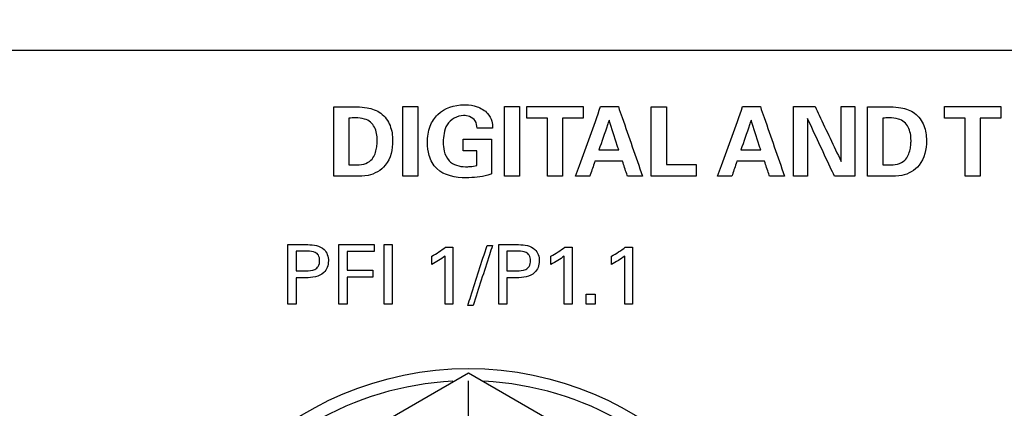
# Model space of a CAD drawing. Header units: inches. Extents: x 0 to 34, y 0 to 22.
# Tile 61 of 98: x 10.24 to 11.235, y 18.076 to 18.469. Entities that reach past the tile are written whole.
import ezdxf

# ---------------------------------------------------------------- set-up
doc = ezdxf.new("R2010")
doc.units = ezdxf.units.IN
doc.header["$LTSCALE"] = 1.87
doc.header["$MEASUREMENT"] = 0
doc.linetypes.add('CENTER', pattern=[0.6, 0.375, -0.075, 0.075, -0.075])
doc.layers.get('0').update_dxf_attribs({"linetype": 'CONTINUOUS'})
for name, color, linetype in [('DATUMCURVES', 7, 'CONTINUOUS'), ('DEFAULT_1', 7, 'CENTER'), ('DIMENSIONS', 7, 'CONTINUOUS')]:
    doc.layers.add(name, color=color, linetype=linetype)
doc.styles.get("Standard").update_dxf_attribs({"font": 'txt', "width": 0.8})
doc.dimstyles.new('DIMSTYLE_1', dxfattribs={"dimtxt": 0.125, "dimasz": 0.18, "dimexe": 0.18, "dimexo": 0.0625, "dimgap": 0.09, "dimtad": 0, "dimtih": 1, "dimtoh": 1, "dimdec": 3, "dimzin": 4, "dimdsep": 46, "dimtxsty": 'STANDARD', "dimblk": '_FILLED', "dimblk1": '_FILLED', "dimblk2": '_FILLED', "dimcen": 0.09, "dimadec": 0, "dimazin": 0, "dimtp": 0.001, "dimtm": 0.001, "dimtfac": 1, "dimtdec": 3, "dimtofl": 0, "dimtmove": 0, "dimatfit": 3, "dimldrblk": '_FILLED', "dimfxl": 1, "dimtolj": 1, "dimtzin": 4, "dimarcsym": 0})

# ---------------------------------------------------------------- blocks, each defined once
blk = doc.blocks.new('_FILLED')
at = {"color": 0, "linetype": 'BYBLOCK'}
blk.add_solid([(0, 0), (-1, 0.1736), (-1, -0.1736)], dxfattribs=at)
blk = doc.blocks.new('*D0')
at = {"layer": 'DIMENSIONS', "color": 2, "linetype": 'CONTINUOUS'}
for p, q in [((12.14067, 19.57333), (7.58817, 19.57333)), ((7.71317, 19.57333), (7.71317, 18.86448)), ((7.71317, 17.79133), (7.71317, 18.61448)), ((9.44317, 17.79133), (7.58817, 17.79133))]:
    blk.add_line(p, q, dxfattribs=at)
at = {"layer": 'DIMENSIONS', "color": 2, "linetype": 'CONTINUOUS', "xscale": 0.18, "yscale": 0.18, "zscale": 0.18}
for p, rotation in [((7.71317, 19.57333), 90), ((7.71317, 17.79133), 270)]:
    blk.add_blockref('_FILLED', p, dxfattribs=dict(at, rotation=rotation))
at = {"layer": 'DIMENSIONS', "color": 2, "linetype": 'CONTINUOUS', "width": 0.8}
for s, p in [('[', (7.67567, 18.67698)), (']', (8.27567, 18.67698)), ('1.782', (7.05067, 18.67698)), ('45.26', (7.77567, 18.67698))]:
    blk.add_text(s, height=0.125, dxfattribs=at).set_placement(p)
blk = doc.blocks.new('*D3')
at = {"layer": 'DIMENSIONS', "color": 2, "linetype": 'CONTINUOUS'}
for p, q in [((12.44317, 18.16633), (12.44317, 20.94833)), ((13.74148, 17.31633), (13.74148, 20.94833)), ((12.44317, 20.82333), (12.07523, 20.82333)), ((13.74148, 20.82333), (14.10148, 20.82333))]:
    blk.add_line(p, q, dxfattribs=at)
at = {"layer": 'DIMENSIONS', "color": 2, "linetype": 'CONTINUOUS', "xscale": 0.18, "yscale": 0.18, "zscale": 0.18}
blk.add_blockref('_FILLED', (12.44317, 20.82333), dxfattribs=at)
at = {"layer": 'DIMENSIONS', "color": 2, "linetype": 'CONTINUOUS', "xscale": 0.18, "yscale": 0.18, "zscale": 0.18, "rotation": 180}
blk.add_blockref('_FILLED', (13.74148, 20.82333), dxfattribs=at)
at = {"layer": 'DIMENSIONS', "color": 2, "linetype": 'CONTINUOUS', "width": 0.8}
for s, p in [('[', (11.31273, 20.76083)), (']', (11.91273, 20.76083)), ('1.298', (10.68773, 20.76083)), ('32.98', (11.41273, 20.76083))]:
    blk.add_text(s, height=0.125, dxfattribs=at).set_placement(p)

msp = doc.modelspace()

# ---------------------------------------------------------------- linework, layer by layer
at = {"color": 7, "linetype": 'CONTINUOUS'}
for p, q in [((10.69317, 18.11176), (10.41567, 17.95154)), ((10.97067, 17.95154), (10.69317, 18.11176))]:
    msp.add_line(p, q, dxfattribs=at)
msp.add_circle((10.69317, 17.79133), 0.325, dxfattribs=at)
for start, end in [(92.88206, 147.36447), (32.63553, 87.11794)]:
    msp.add_arc((10.69317, 17.79133), 0.3125, start, end, dxfattribs=at)
at = {"layer": 'DATUMCURVES', "color": 40, "linetype": 'CONTINUOUS'}
for points, knots in [([(9.05465, 18.43777, 0.8645), (9.25049, 18.43777, 0.8645), (10.50382, 18.43777, 0.8645), (11.75715, 18.43777, 0.8645), (12.81465, 18.43777, 0.8645)], [0, 0, 0, 0, 0.15625, 1, 1, 1, 1]), ([(10.55723, 18.38065, 0.8645), (10.55844, 18.38065, 0.8645), (10.56618, 18.38062, 0.8645), (10.57392, 18.38059, 0.8645), (10.58046, 18.38056, 0.8645)], [0, 0, 0, 0, 0.15625, 1, 1, 1, 1]), ([(10.55723, 18.31056, 0.8645), (10.55723, 18.31421, 0.8645), (10.55723, 18.33758, 0.8645), (10.55723, 18.36094, 0.8645), (10.55723, 18.38065, 0.8645)], [0, 0, 0, 0, 0.15625, 1, 1, 1, 1]), ([(10.58046, 18.38056, 0.8645), (10.58393, 18.38056, 0.8645), (10.59234, 18.38003, 0.8645), (10.60581, 18.37547, 0.8645), (10.61514, 18.36213, 0.8645), (10.61783, 18.34326, 0.8645), (10.6131, 18.32132, 0.8645), (10.59441, 18.31036, 0.8645), (10.58332, 18.31056, 0.8645), (10.5791, 18.31056, 0.8645)], [0, 0, 0, 0, 0.090513, 0.2197, 0.354926, 0.488235, 0.713385, 0.890009, 1, 1, 1, 1]), ([(10.62693, 18.38105, 0.8645), (10.62771, 18.38105, 0.8645), (10.63274, 18.38105, 0.8645), (10.63776, 18.38105, 0.8645), (10.642, 18.38105, 0.8645)], [0, 0, 0, 0, 0.15625, 1, 1, 1, 1]), ([(10.62693, 18.31056, 0.8645), (10.62693, 18.31423, 0.8645), (10.62693, 18.33773, 0.8645), (10.62693, 18.36122, 0.8645), (10.62693, 18.38105, 0.8645)], [0, 0, 0, 0, 0.15625, 1, 1, 1, 1]), ([(10.642, 18.38105, 0.8645), (10.642, 18.37738, 0.8645), (10.642, 18.35388, 0.8645), (10.642, 18.33038, 0.8645), (10.642, 18.31056, 0.8645)], [0, 0, 0, 0, 0.15625, 1, 1, 1, 1]), ([(10.691, 18.30901, 0.8645), (10.68058, 18.30901, 0.8645), (10.66272, 18.31212, 0.8645), (10.65281, 18.33073, 0.8645), (10.65122, 18.34576, 0.8645), (10.65325, 18.3606, 0.8645), (10.66393, 18.37802, 0.8645), (10.67963, 18.38283, 0.8645), (10.68968, 18.3828, 0.8645), (10.69018, 18.38279, 0.8645)], [0, 0, 0, 0, 0.260057, 0.387063, 0.496267, 0.635151, 0.753393, 0.987594, 1, 1, 1, 1]), ([(10.69018, 18.38279, 0.8645), (10.69422, 18.38271, 0.8645), (10.70232, 18.38141, 0.8645), (10.7125, 18.37556, 0.8645), (10.71718, 18.36685, 0.8645), (10.71758, 18.36153, 0.8645), (10.71764, 18.35927, 0.8645)], [0, 0, 0, 0, 0.295696, 0.608584, 0.831329, 1, 1, 1, 1]), ([(10.72959, 18.38105, 0.8645), (10.73038, 18.38105, 0.8645), (10.7354, 18.38105, 0.8645), (10.74043, 18.38105, 0.8645), (10.74466, 18.38105, 0.8645)], [0, 0, 0, 0, 0.15625, 1, 1, 1, 1]), ([(10.72959, 18.31056, 0.8645), (10.72959, 18.31423, 0.8645), (10.72959, 18.33773, 0.8645), (10.72959, 18.36122, 0.8645), (10.72959, 18.38105, 0.8645)], [0, 0, 0, 0, 0.15625, 1, 1, 1, 1]), ([(10.74466, 18.38105, 0.8645), (10.74466, 18.37738, 0.8645), (10.74466, 18.35388, 0.8645), (10.74466, 18.33038, 0.8645), (10.74466, 18.31056, 0.8645)], [0, 0, 0, 0, 0.15625, 1, 1, 1, 1]), ([(10.75215, 18.38085, 0.8645), (10.75512, 18.38085, 0.8645), (10.77411, 18.38085, 0.8645), (10.7931, 18.38085, 0.8645), (10.80912, 18.38085, 0.8645)], [0, 0, 0, 0, 0.15625, 1, 1, 1, 1]), ([(10.80145, 18.31056, 0.8645), (10.80277, 18.31422, 0.8645), (10.81123, 18.33765, 0.8645), (10.81968, 18.36108, 0.8645), (10.82682, 18.38085, 0.8645)], [0, 0, 0, 0, 0.15625, 1, 1, 1, 1]), ([(10.82682, 18.38085, 0.8645), (10.82775, 18.38085, 0.8645), (10.83371, 18.38085, 0.8645), (10.83968, 18.38085, 0.8645), (10.84471, 18.38085, 0.8645)], [0, 0, 0, 0, 0.15625, 1, 1, 1, 1]), ([(10.84471, 18.38085, 0.8645), (10.84598, 18.37719, 0.8645), (10.85411, 18.35376, 0.8645), (10.86225, 18.33033, 0.8645), (10.86911, 18.31056, 0.8645)], [0, 0, 0, 0, 0.15625, 1, 1, 1, 1]), ([(10.87786, 18.38076, 0.8645), (10.87866, 18.38076, 0.8645), (10.88378, 18.38076, 0.8645), (10.8889, 18.38076, 0.8645), (10.89322, 18.38076, 0.8645)], [0, 0, 0, 0, 0.15625, 1, 1, 1, 1]), ([(10.87786, 18.31056, 0.8645), (10.87786, 18.31422, 0.8645), (10.87786, 18.33761, 0.8645), (10.87786, 18.36101, 0.8645), (10.87786, 18.38076, 0.8645)], [0, 0, 0, 0, 0.15625, 1, 1, 1, 1]), ([(10.89322, 18.38076, 0.8645), (10.89322, 18.37772, 0.8645), (10.89322, 18.35831, 0.8645), (10.89322, 18.3389, 0.8645), (10.89322, 18.32252, 0.8645)], [0, 0, 0, 0, 0.15625, 1, 1, 1, 1]), ([(10.94495, 18.31056, 0.8645), (10.94627, 18.31422, 0.8645), (10.95473, 18.33765, 0.8645), (10.96318, 18.36108, 0.8645), (10.97032, 18.38085, 0.8645)], [0, 0, 0, 0, 0.15625, 1, 1, 1, 1]), ([(10.97032, 18.38085, 0.8645), (10.97125, 18.38085, 0.8645), (10.97721, 18.38085, 0.8645), (10.98318, 18.38085, 0.8645), (10.98821, 18.38085, 0.8645)], [0, 0, 0, 0, 0.15625, 1, 1, 1, 1]), ([(10.98821, 18.38085, 0.8645), (10.98948, 18.37719, 0.8645), (10.99761, 18.35376, 0.8645), (11.00575, 18.33033, 0.8645), (11.01261, 18.31056, 0.8645)], [0, 0, 0, 0, 0.15625, 1, 1, 1, 1]), ([(11.02165, 18.38085, 0.8645), (11.02278, 18.38085, 0.8645), (11.03004, 18.38085, 0.8645), (11.0373, 18.38085, 0.8645), (11.04343, 18.38085, 0.8645)], [0, 0, 0, 0, 0.15625, 1, 1, 1, 1]), ([(11.02165, 18.31056, 0.8645), (11.02165, 18.31422, 0.8645), (11.02165, 18.33765, 0.8645), (11.02165, 18.36108, 0.8645), (11.02165, 18.38085, 0.8645)], [0, 0, 0, 0, 0.15625, 1, 1, 1, 1]), ([(11.04343, 18.38085, 0.8645), (11.0448, 18.37797, 0.8645), (11.05359, 18.35953, 0.8645), (11.06237, 18.34109, 0.8645), (11.06978, 18.32553, 0.8645)], [0, 0, 0, 0, 0.15625, 1, 1, 1, 1]), ([(11.06978, 18.32553, 0.8645), (11.06978, 18.32841, 0.8645), (11.06978, 18.34685, 0.8645), (11.06978, 18.36529, 0.8645), (11.06978, 18.38085, 0.8645)], [0, 0, 0, 0, 0.15625, 1, 1, 1, 1]), ([(11.08378, 18.38085, 0.8645), (11.08378, 18.37719, 0.8645), (11.08378, 18.35376, 0.8645), (11.08378, 18.33033, 0.8645), (11.08378, 18.31056, 0.8645)], [0, 0, 0, 0, 0.15625, 1, 1, 1, 1]), ([(11.09661, 18.38065, 0.8645), (11.09782, 18.38065, 0.8645), (11.10556, 18.38062, 0.8645), (11.11331, 18.38059, 0.8645), (11.11985, 18.38056, 0.8645)], [0, 0, 0, 0, 0.15625, 1, 1, 1, 1]), ([(11.09661, 18.31056, 0.8645), (11.09661, 18.31421, 0.8645), (11.09661, 18.33758, 0.8645), (11.09661, 18.36094, 0.8645), (11.09661, 18.38065, 0.8645)], [0, 0, 0, 0, 0.15625, 1, 1, 1, 1]), ([(11.11985, 18.38056, 0.8645), (11.12332, 18.38056, 0.8645), (11.13172, 18.38003, 0.8645), (11.1452, 18.37546, 0.8645), (11.15453, 18.36213, 0.8645), (11.15722, 18.34326, 0.8645), (11.15248, 18.32132, 0.8645), (11.13379, 18.31036, 0.8645), (11.12271, 18.31056, 0.8645), (11.11848, 18.31056, 0.8645)], [0, 0, 0, 0, 0.090507, 0.219646, 0.354905, 0.488217, 0.71337, 0.889996, 1, 1, 1, 1]), ([(11.17429, 18.38085, 0.8645), (11.17726, 18.38085, 0.8645), (11.19625, 18.38085, 0.8645), (11.21524, 18.38085, 0.8645), (11.23126, 18.38085, 0.8645)], [0, 0, 0, 0, 0.15625, 1, 1, 1, 1]), ([(10.57248, 18.36928, 0.8645), (10.57248, 18.36683, 0.8645), (10.57248, 18.35111, 0.8645), (10.57248, 18.33539, 0.8645), (10.57248, 18.32213, 0.8645)], [0, 0, 0, 0, 0.15625, 1, 1, 1, 1]), ([(10.57842, 18.32193, 0.8645), (10.58141, 18.32193, 0.8645), (10.58729, 18.32198, 0.8645), (10.59652, 18.32681, 0.8645), (10.59996, 18.33544, 0.8645), (10.60094, 18.34238, 0.8645), (10.60117, 18.34781, 0.8645), (10.60069, 18.35372, 0.8645), (10.59858, 18.36026, 0.8645), (10.59447, 18.36569, 0.8645), (10.58752, 18.36904, 0.8645), (10.58216, 18.36948, 0.8645), (10.57903, 18.36949, 0.8645)], [0, 0, 0, 0, 0.119606, 0.232275, 0.394077, 0.465135, 0.514555, 0.61106, 0.701014, 0.786244, 0.876131, 1, 1, 1, 1]), ([(10.68827, 18.37181, 0.8645), (10.68191, 18.37181, 0.8645), (10.6717, 18.3661, 0.8645), (10.66831, 18.35397, 0.8645), (10.6675, 18.34493, 0.8645), (10.66834, 18.33535, 0.8645), (10.67354, 18.3231, 0.8645), (10.68426, 18.32018, 0.8645), (10.69013, 18.32018, 0.8645)], [0, 0, 0, 0, 0.255614, 0.378775, 0.496147, 0.61915, 0.764554, 1, 1, 1, 1]), ([(10.70199, 18.35927, 0.8645), (10.70185, 18.36172, 0.8645), (10.70088, 18.36684, 0.8645), (10.69482, 18.37128, 0.8645), (10.69031, 18.37181, 0.8645), (10.68827, 18.37181, 0.8645)], [0, 0, 0, 0, 0.354884, 0.705524, 1, 1, 1, 1]), ([(10.77305, 18.36919, 0.8645), (10.77196, 18.36919, 0.8645), (10.765, 18.36919, 0.8645), (10.75803, 18.36919, 0.8645), (10.75215, 18.36919, 0.8645)], [0, 0, 0, 0, 0.15625, 1, 1, 1, 1]), ([(10.77305, 18.31056, 0.8645), (10.77305, 18.31361, 0.8645), (10.77305, 18.33316, 0.8645), (10.77305, 18.3527, 0.8645), (10.77305, 18.36919, 0.8645)], [0, 0, 0, 0, 0.15625, 1, 1, 1, 1]), ([(10.80912, 18.36919, 0.8645), (10.80804, 18.36919, 0.8645), (10.80107, 18.36919, 0.8645), (10.7941, 18.36919, 0.8645), (10.78822, 18.36919, 0.8645)], [0, 0, 0, 0, 0.15625, 1, 1, 1, 1]), ([(10.78822, 18.36919, 0.8645), (10.78822, 18.36613, 0.8645), (10.78822, 18.34659, 0.8645), (10.78822, 18.32705, 0.8645), (10.78822, 18.31056, 0.8645)], [0, 0, 0, 0, 0.15625, 1, 1, 1, 1]), ([(10.83538, 18.36704, 0.8645), (10.83483, 18.36548, 0.8645), (10.83137, 18.3555, 0.8645), (10.8279, 18.34552, 0.8645), (10.82497, 18.3371, 0.8645)], [0, 0, 0, 0, 0.15625, 1, 1, 1, 1]), ([(10.84509, 18.3371, 0.8645), (10.84459, 18.33866, 0.8645), (10.84135, 18.34864, 0.8645), (10.83811, 18.35862, 0.8645), (10.83538, 18.36704, 0.8645)], [0, 0, 0, 0, 0.15625, 1, 1, 1, 1]), ([(10.97888, 18.36704, 0.8645), (10.97833, 18.36548, 0.8645), (10.97487, 18.3555, 0.8645), (10.9714, 18.34552, 0.8645), (10.96847, 18.3371, 0.8645)], [0, 0, 0, 0, 0.15625, 1, 1, 1, 1]), ([(10.98859, 18.3371, 0.8645), (10.98809, 18.33866, 0.8645), (10.98485, 18.34864, 0.8645), (10.98161, 18.35862, 0.8645), (10.97888, 18.36704, 0.8645)], [0, 0, 0, 0, 0.15625, 1, 1, 1, 1]), ([(11.06307, 18.31056, 0.8645), (11.06165, 18.3136, 0.8645), (11.05258, 18.33304, 0.8645), (11.0435, 18.35249, 0.8645), (11.03584, 18.36889, 0.8645)], [0, 0, 0, 0, 0.15625, 1, 1, 1, 1]), ([(11.03584, 18.36889, 0.8645), (11.03584, 18.36586, 0.8645), (11.03584, 18.34641, 0.8645), (11.03584, 18.32697, 0.8645), (11.03584, 18.31056, 0.8645)], [0, 0, 0, 0, 0.15625, 1, 1, 1, 1]), ([(11.11187, 18.36928, 0.8645), (11.11187, 18.36683, 0.8645), (11.11187, 18.35111, 0.8645), (11.11187, 18.33539, 0.8645), (11.11187, 18.32213, 0.8645)], [0, 0, 0, 0, 0.15625, 1, 1, 1, 1]), ([(11.11781, 18.32193, 0.8645), (11.12079, 18.32193, 0.8645), (11.12668, 18.32198, 0.8645), (11.13591, 18.32681, 0.8645), (11.13934, 18.33544, 0.8645), (11.14033, 18.34238, 0.8645), (11.14056, 18.34781, 0.8645), (11.14008, 18.35372, 0.8645), (11.13797, 18.36026, 0.8645), (11.13385, 18.36569, 0.8645), (11.12691, 18.36904, 0.8645), (11.12154, 18.36948, 0.8645), (11.11842, 18.36949, 0.8645)], [0, 0, 0, 0, 0.119607, 0.232289, 0.394086, 0.465143, 0.514563, 0.611067, 0.701022, 0.786255, 0.876143, 1, 1, 1, 1]), ([(11.19519, 18.36919, 0.8645), (11.1941, 18.36919, 0.8645), (11.18714, 18.36919, 0.8645), (11.18017, 18.36919, 0.8645), (11.17429, 18.36919, 0.8645)], [0, 0, 0, 0, 0.15625, 1, 1, 1, 1]), ([(11.19519, 18.31056, 0.8645), (11.19519, 18.31361, 0.8645), (11.19519, 18.33316, 0.8645), (11.19519, 18.3527, 0.8645), (11.19519, 18.36919, 0.8645)], [0, 0, 0, 0, 0.15625, 1, 1, 1, 1]), ([(11.23126, 18.36919, 0.8645), (11.23017, 18.36919, 0.8645), (11.2232, 18.36919, 0.8645), (11.21624, 18.36919, 0.8645), (11.21036, 18.36919, 0.8645)], [0, 0, 0, 0, 0.15625, 1, 1, 1, 1]), ([(11.21036, 18.36919, 0.8645), (11.21036, 18.36613, 0.8645), (11.21036, 18.34659, 0.8645), (11.21036, 18.32705, 0.8645), (11.21036, 18.31056, 0.8645)], [0, 0, 0, 0, 0.15625, 1, 1, 1, 1]), ([(10.71764, 18.35927, 0.8645), (10.71682, 18.35927, 0.8645), (10.71161, 18.35927, 0.8645), (10.70639, 18.35927, 0.8645), (10.70199, 18.35927, 0.8645)], [0, 0, 0, 0, 0.15625, 1, 1, 1, 1]), ([(10.68798, 18.34799, 0.8645), (10.68948, 18.34799, 0.8645), (10.69904, 18.34799, 0.8645), (10.7086, 18.34799, 0.8645), (10.71667, 18.34799, 0.8645)], [0, 0, 0, 0, 0.15625, 1, 1, 1, 1]), ([(10.71667, 18.34799, 0.8645), (10.71667, 18.34616, 0.8645), (10.71667, 18.33446, 0.8645), (10.71667, 18.32276, 0.8645), (10.71667, 18.31289, 0.8645)], [0, 0, 0, 0, 0.15625, 1, 1, 1, 1]), ([(10.70159, 18.32155, 0.8645), (10.70159, 18.32232, 0.8645), (10.70159, 18.32724, 0.8645), (10.70159, 18.33217, 0.8645), (10.70159, 18.33632, 0.8645)], [0, 0, 0, 0, 0.15625, 1, 1, 1, 1]), ([(10.82497, 18.3371, 0.8645), (10.82602, 18.3371, 0.8645), (10.83273, 18.3371, 0.8645), (10.83943, 18.3371, 0.8645), (10.84509, 18.3371, 0.8645)], [0, 0, 0, 0, 0.15625, 1, 1, 1, 1]), ([(10.96847, 18.3371, 0.8645), (10.96952, 18.3371, 0.8645), (10.97623, 18.3371, 0.8645), (10.98294, 18.3371, 0.8645), (10.98859, 18.3371, 0.8645)], [0, 0, 0, 0, 0.15625, 1, 1, 1, 1]), ([(10.69013, 18.32018, 0.8645), (10.69167, 18.32018, 0.8645), (10.69553, 18.32025, 0.8645), (10.69938, 18.32089, 0.8645), (10.70159, 18.32155, 0.8645)], [0, 0, 0, 0, 0.400584, 1, 1, 1, 1]), ([(10.82108, 18.32572, 0.8645), (10.82081, 18.32493, 0.8645), (10.81906, 18.31988, 0.8645), (10.81731, 18.31482, 0.8645), (10.81583, 18.31056, 0.8645)], [0, 0, 0, 0, 0.15625, 1, 1, 1, 1]), ([(10.84889, 18.32572, 0.8645), (10.84744, 18.32572, 0.8645), (10.83817, 18.32572, 0.8645), (10.8289, 18.32572, 0.8645), (10.82108, 18.32572, 0.8645)], [0, 0, 0, 0, 0.15625, 1, 1, 1, 1]), ([(10.85394, 18.31056, 0.8645), (10.85368, 18.31135, 0.8645), (10.852, 18.3164, 0.8645), (10.85031, 18.32146, 0.8645), (10.84889, 18.32572, 0.8645)], [0, 0, 0, 0, 0.15625, 1, 1, 1, 1]), ([(10.89322, 18.32252, 0.8645), (10.89479, 18.32252, 0.8645), (10.90484, 18.32252, 0.8645), (10.91489, 18.32252, 0.8645), (10.92336, 18.32252, 0.8645)], [0, 0, 0, 0, 0.15625, 1, 1, 1, 1]), ([(10.96458, 18.32572, 0.8645), (10.96431, 18.32493, 0.8645), (10.96256, 18.31988, 0.8645), (10.96081, 18.31482, 0.8645), (10.95933, 18.31056, 0.8645)], [0, 0, 0, 0, 0.15625, 1, 1, 1, 1]), ([(10.99238, 18.32572, 0.8645), (10.99094, 18.32572, 0.8645), (10.98167, 18.32572, 0.8645), (10.9724, 18.32572, 0.8645), (10.96458, 18.32572, 0.8645)], [0, 0, 0, 0, 0.15625, 1, 1, 1, 1]), ([(10.99744, 18.31056, 0.8645), (10.99718, 18.31135, 0.8645), (10.99549, 18.3164, 0.8645), (10.99381, 18.32146, 0.8645), (10.99238, 18.32572, 0.8645)], [0, 0, 0, 0, 0.15625, 1, 1, 1, 1]), ([(10.5791, 18.31056, 0.8645), (10.57796, 18.31056, 0.8645), (10.57067, 18.31056, 0.8645), (10.56338, 18.31056, 0.8645), (10.55723, 18.31056, 0.8645)], [0, 0, 0, 0, 0.15625, 1, 1, 1, 1]), ([(10.642, 18.31056, 0.8645), (10.64122, 18.31056, 0.8645), (10.63619, 18.31056, 0.8645), (10.63117, 18.31056, 0.8645), (10.62693, 18.31056, 0.8645)], [0, 0, 0, 0, 0.15625, 1, 1, 1, 1]), ([(10.71667, 18.31289, 0.8645), (10.71538, 18.31246, 0.8645), (10.70714, 18.30977, 0.8645), (10.69832, 18.30901, 0.8645), (10.691, 18.30901, 0.8645)], [0, 0, 0, 0, 0.156221, 1, 1, 1, 1]), ([(10.74466, 18.31056, 0.8645), (10.74388, 18.31056, 0.8645), (10.73886, 18.31056, 0.8645), (10.73383, 18.31056, 0.8645), (10.72959, 18.31056, 0.8645)], [0, 0, 0, 0, 0.15625, 1, 1, 1, 1]), ([(10.78822, 18.31056, 0.8645), (10.78743, 18.31056, 0.8645), (10.78238, 18.31056, 0.8645), (10.77732, 18.31056, 0.8645), (10.77305, 18.31056, 0.8645)], [0, 0, 0, 0, 0.15625, 1, 1, 1, 1]), ([(10.81583, 18.31056, 0.8645), (10.81508, 18.31056, 0.8645), (10.81029, 18.31056, 0.8645), (10.80549, 18.31056, 0.8645), (10.80145, 18.31056, 0.8645)], [0, 0, 0, 0, 0.15625, 1, 1, 1, 1]), ([(10.86911, 18.31056, 0.8645), (10.86832, 18.31056, 0.8645), (10.86326, 18.31056, 0.8645), (10.85821, 18.31056, 0.8645), (10.85394, 18.31056, 0.8645)], [0, 0, 0, 0, 0.15625, 1, 1, 1, 1]), ([(10.92336, 18.31056, 0.8645), (10.92099, 18.31056, 0.8645), (10.90582, 18.31056, 0.8645), (10.89065, 18.31056, 0.8645), (10.87786, 18.31056, 0.8645)], [0, 0, 0, 0, 0.15625, 1, 1, 1, 1]), ([(10.95933, 18.31056, 0.8645), (10.95858, 18.31056, 0.8645), (10.95379, 18.31056, 0.8645), (10.94899, 18.31056, 0.8645), (10.94495, 18.31056, 0.8645)], [0, 0, 0, 0, 0.15625, 1, 1, 1, 1]), ([(11.01261, 18.31056, 0.8645), (11.01182, 18.31056, 0.8645), (11.00676, 18.31056, 0.8645), (11.00171, 18.31056, 0.8645), (10.99744, 18.31056, 0.8645)], [0, 0, 0, 0, 0.15625, 1, 1, 1, 1]), ([(11.03584, 18.31056, 0.8645), (11.0351, 18.31056, 0.8645), (11.03037, 18.31056, 0.8645), (11.02564, 18.31056, 0.8645), (11.02165, 18.31056, 0.8645)], [0, 0, 0, 0, 0.15625, 1, 1, 1, 1]), ([(11.08378, 18.31056, 0.8645), (11.0827, 18.31056, 0.8645), (11.0758, 18.31056, 0.8645), (11.06889, 18.31056, 0.8645), (11.06307, 18.31056, 0.8645)], [0, 0, 0, 0, 0.15625, 1, 1, 1, 1]), ([(11.11848, 18.31056, 0.8645), (11.11734, 18.31056, 0.8645), (11.11005, 18.31056, 0.8645), (11.10276, 18.31056, 0.8645), (11.09661, 18.31056, 0.8645)], [0, 0, 0, 0, 0.15625, 1, 1, 1, 1]), ([(11.21036, 18.31056, 0.8645), (11.20957, 18.31056, 0.8645), (11.20451, 18.31056, 0.8645), (11.19946, 18.31056, 0.8645), (11.19519, 18.31056, 0.8645)], [0, 0, 0, 0, 0.15625, 1, 1, 1, 1]), ([(10.5107, 18.24149, 0.8645), (10.51175, 18.24149, 0.8645), (10.51848, 18.24149, 0.8645), (10.5252, 18.24149, 0.8645), (10.53087, 18.24149, 0.8645)], [0, 0, 0, 0, 0.15625, 1, 1, 1, 1]), ([(10.5107, 18.18133, 0.8645), (10.5107, 18.18446, 0.8645), (10.5107, 18.20452, 0.8645), (10.5107, 18.22457, 0.8645), (10.5107, 18.24149, 0.8645)], [0, 0, 0, 0, 0.15625, 1, 1, 1, 1]), ([(10.53087, 18.24149, 0.8645), (10.53658, 18.24149, 0.8645), (10.54813, 18.23989, 0.8645), (10.55331, 18.22488, 0.8645), (10.54744, 18.20954, 0.8645), (10.53509, 18.20807, 0.8645), (10.52879, 18.20807, 0.8645)], [0, 0, 0, 0, 0.279895, 0.48385, 0.691122, 1, 1, 1, 1]), ([(10.5622, 18.24149, 0.8645), (10.56407, 18.24149, 0.8645), (10.57601, 18.24149, 0.8645), (10.58796, 18.24149, 0.8645), (10.59804, 18.24149, 0.8645)], [0, 0, 0, 0, 0.15625, 1, 1, 1, 1]), ([(10.5622, 18.18133, 0.8645), (10.5622, 18.18446, 0.8645), (10.5622, 18.20452, 0.8645), (10.5622, 18.22457, 0.8645), (10.5622, 18.24149, 0.8645)], [0, 0, 0, 0, 0.15625, 1, 1, 1, 1]), ([(10.60795, 18.18133, 0.8645), (10.60795, 18.18446, 0.8645), (10.60795, 18.20452, 0.8645), (10.60795, 18.22457, 0.8645), (10.60795, 18.24149, 0.8645)], [0, 0, 0, 0, 0.15625, 1, 1, 1, 1]), ([(10.61629, 18.24149, 0.8645), (10.61629, 18.23836, 0.8645), (10.61629, 18.21831, 0.8645), (10.61629, 18.19825, 0.8645), (10.61629, 18.18133, 0.8645)], [0, 0, 0, 0, 0.15625, 1, 1, 1, 1]), ([(10.67754, 18.23899, 0.8645), (10.67754, 18.23599, 0.8645), (10.67754, 18.21677, 0.8645), (10.67754, 18.19755, 0.8645), (10.67754, 18.18133, 0.8645)], [0, 0, 0, 0, 0.15625, 1, 1, 1, 1]), ([(10.69254, 18.17999, 0.8645), (10.69356, 18.18316, 0.8645), (10.70005, 18.20341, 0.8645), (10.70655, 18.22366, 0.8645), (10.71204, 18.24074, 0.8645)], [0, 0, 0, 0, 0.15625, 1, 1, 1, 1]), ([(10.71746, 18.24074, 0.8645), (10.71644, 18.23758, 0.8645), (10.70997, 18.21733, 0.8645), (10.7035, 18.19708, 0.8645), (10.69804, 18.17999, 0.8645)], [0, 0, 0, 0, 0.15625, 1, 1, 1, 1]), ([(10.72379, 18.24149, 0.8645), (10.72484, 18.24149, 0.8645), (10.73156, 18.24149, 0.8645), (10.73828, 18.24149, 0.8645), (10.74395, 18.24149, 0.8645)], [0, 0, 0, 0, 0.15625, 1, 1, 1, 1]), ([(10.72379, 18.18133, 0.8645), (10.72379, 18.18446, 0.8645), (10.72379, 18.20452, 0.8645), (10.72379, 18.22457, 0.8645), (10.72379, 18.24149, 0.8645)], [0, 0, 0, 0, 0.15625, 1, 1, 1, 1]), ([(10.74395, 18.24149, 0.8645), (10.74966, 18.24149, 0.8645), (10.76121, 18.23989, 0.8645), (10.76639, 18.22488, 0.8645), (10.76052, 18.20954, 0.8645), (10.74817, 18.20807, 0.8645), (10.74187, 18.20807, 0.8645)], [0, 0, 0, 0, 0.279895, 0.48385, 0.691122, 1, 1, 1, 1]), ([(10.79795, 18.23899, 0.8645), (10.79795, 18.23599, 0.8645), (10.79795, 18.21677, 0.8645), (10.79795, 18.19755, 0.8645), (10.79795, 18.18133, 0.8645)], [0, 0, 0, 0, 0.15625, 1, 1, 1, 1]), ([(10.85912, 18.23899, 0.8645), (10.85912, 18.23599, 0.8645), (10.85912, 18.21677, 0.8645), (10.85912, 18.19755, 0.8645), (10.85912, 18.18133, 0.8645)], [0, 0, 0, 0, 0.15625, 1, 1, 1, 1]), ([(10.51904, 18.23475, 0.8645), (10.51904, 18.23372, 0.8645), (10.51904, 18.22717, 0.8645), (10.51904, 18.22061, 0.8645), (10.51904, 18.21508, 0.8645)], [0, 0, 0, 0, 0.15625, 1, 1, 1, 1]), ([(10.52895, 18.21508, 0.8645), (10.532, 18.21508, 0.8645), (10.53687, 18.21515, 0.8645), (10.54226, 18.21962, 0.8645), (10.54319, 18.22521, 0.8645), (10.54234, 18.23066, 0.8645), (10.53756, 18.23474, 0.8645), (10.5333, 18.23475, 0.8645), (10.5307, 18.23475, 0.8645)], [0, 0, 0, 0, 0.244769, 0.369269, 0.527844, 0.677836, 0.791049, 1, 1, 1, 1]), ([(10.59804, 18.23441, 0.8645), (10.59661, 18.23441, 0.8645), (10.5875, 18.23441, 0.8645), (10.57839, 18.23441, 0.8645), (10.57071, 18.23441, 0.8645)], [0, 0, 0, 0, 0.15625, 1, 1, 1, 1]), ([(10.57071, 18.23441, 0.8645), (10.57071, 18.23343, 0.8645), (10.57071, 18.22718, 0.8645), (10.57071, 18.22093, 0.8645), (10.57071, 18.21566, 0.8645)], [0, 0, 0, 0, 0.15625, 1, 1, 1, 1]), ([(10.66954, 18.18133, 0.8645), (10.66954, 18.18386, 0.8645), (10.66954, 18.20005, 0.8645), (10.66954, 18.21625, 0.8645), (10.66954, 18.22991, 0.8645)], [0, 0, 0, 0, 0.15625, 1, 1, 1, 1]), ([(10.73212, 18.23475, 0.8645), (10.73212, 18.23372, 0.8645), (10.73212, 18.22717, 0.8645), (10.73212, 18.22061, 0.8645), (10.73212, 18.21508, 0.8645)], [0, 0, 0, 0, 0.15625, 1, 1, 1, 1]), ([(10.74204, 18.21508, 0.8645), (10.74508, 18.21508, 0.8645), (10.74996, 18.21515, 0.8645), (10.75534, 18.21962, 0.8645), (10.75628, 18.22521, 0.8645), (10.75543, 18.23066, 0.8645), (10.75065, 18.23474, 0.8645), (10.74639, 18.23475, 0.8645), (10.74379, 18.23475, 0.8645)], [0, 0, 0, 0, 0.244769, 0.369269, 0.527844, 0.677836, 0.791049, 1, 1, 1, 1]), ([(10.78995, 18.18133, 0.8645), (10.78995, 18.18386, 0.8645), (10.78995, 18.20005, 0.8645), (10.78995, 18.21625, 0.8645), (10.78995, 18.22991, 0.8645)], [0, 0, 0, 0, 0.15625, 1, 1, 1, 1]), ([(10.85112, 18.18133, 0.8645), (10.85112, 18.18386, 0.8645), (10.85112, 18.20005, 0.8645), (10.85112, 18.21625, 0.8645), (10.85112, 18.22991, 0.8645)], [0, 0, 0, 0, 0.15625, 1, 1, 1, 1]), ([(10.51904, 18.20807, 0.8645), (10.51904, 18.20668, 0.8645), (10.51904, 18.19777, 0.8645), (10.51904, 18.18885, 0.8645), (10.51904, 18.18133, 0.8645)], [0, 0, 0, 0, 0.15625, 1, 1, 1, 1]), ([(10.57071, 18.21566, 0.8645), (10.57205, 18.21566, 0.8645), (10.58063, 18.21566, 0.8645), (10.58921, 18.21566, 0.8645), (10.59646, 18.21566, 0.8645)], [0, 0, 0, 0, 0.15625, 1, 1, 1, 1]), ([(10.59646, 18.20866, 0.8645), (10.59512, 18.20866, 0.8645), (10.58653, 18.20866, 0.8645), (10.57795, 18.20866, 0.8645), (10.57071, 18.20866, 0.8645)], [0, 0, 0, 0, 0.15625, 1, 1, 1, 1]), ([(10.57071, 18.20866, 0.8645), (10.57071, 18.20723, 0.8645), (10.57071, 18.19812, 0.8645), (10.57071, 18.18901, 0.8645), (10.57071, 18.18133, 0.8645)], [0, 0, 0, 0, 0.15625, 1, 1, 1, 1]), ([(10.73212, 18.20807, 0.8645), (10.73212, 18.20668, 0.8645), (10.73212, 18.19777, 0.8645), (10.73212, 18.18885, 0.8645), (10.73212, 18.18133, 0.8645)], [0, 0, 0, 0, 0.15625, 1, 1, 1, 1])]:
    msp.add_open_spline(points, degree=3, knots=knots, dxfattribs=at)
for points in [[(10.75215, 18.36919, 0.8645), (10.75215, 18.37307, 0.8645), (10.75215, 18.37696, 0.8645), (10.75215, 18.38085, 0.8645)], [(10.80912, 18.38085, 0.8645), (10.80912, 18.37696, 0.8645), (10.80912, 18.37307, 0.8645), (10.80912, 18.36919, 0.8645)], [(11.06978, 18.38085, 0.8645), (11.07444, 18.38085, 0.8645), (11.07911, 18.38085, 0.8645), (11.08378, 18.38085, 0.8645)], [(11.17429, 18.36919, 0.8645), (11.17429, 18.37307, 0.8645), (11.17429, 18.37696, 0.8645), (11.17429, 18.38085, 0.8645)], [(11.23126, 18.38085, 0.8645), (11.23126, 18.37696, 0.8645), (11.23126, 18.37307, 0.8645), (11.23126, 18.36919, 0.8645)], [(10.57903, 18.36949, 0.8645), (10.57684, 18.36949, 0.8645), (10.57465, 18.36938, 0.8645), (10.57248, 18.36928, 0.8645)], [(11.11842, 18.36949, 0.8645), (11.11623, 18.36949, 0.8645), (11.11404, 18.36938, 0.8645), (11.11187, 18.36928, 0.8645)], [(10.68798, 18.33632, 0.8645), (10.68798, 18.34021, 0.8645), (10.68798, 18.3441, 0.8645), (10.68798, 18.34799, 0.8645)], [(10.70159, 18.33632, 0.8645), (10.69706, 18.33632, 0.8645), (10.69252, 18.33632, 0.8645), (10.68798, 18.33632, 0.8645)], [(10.57248, 18.32213, 0.8645), (10.57446, 18.32201, 0.8645), (10.57644, 18.32193, 0.8645), (10.57842, 18.32193, 0.8645)], [(10.92336, 18.32252, 0.8645), (10.92336, 18.31853, 0.8645), (10.92336, 18.31454, 0.8645), (10.92336, 18.31056, 0.8645)], [(11.11187, 18.32213, 0.8645), (11.11385, 18.32201, 0.8645), (11.11583, 18.32193, 0.8645), (11.11781, 18.32193, 0.8645)], [(10.59804, 18.24149, 0.8645), (10.59804, 18.23913, 0.8645), (10.59804, 18.23677, 0.8645), (10.59804, 18.23441, 0.8645)], [(10.60795, 18.24149, 0.8645), (10.61073, 18.24149, 0.8645), (10.61351, 18.24149, 0.8645), (10.61629, 18.24149, 0.8645)], [(10.65612, 18.22991, 0.8645), (10.66105, 18.23249, 0.8645), (10.66587, 18.2354, 0.8645), (10.67012, 18.23899, 0.8645)], [(10.67012, 18.23899, 0.8645), (10.67259, 18.23899, 0.8645), (10.67507, 18.23899, 0.8645), (10.67754, 18.23899, 0.8645)], [(10.71204, 18.24074, 0.8645), (10.71384, 18.24074, 0.8645), (10.71565, 18.24074, 0.8645), (10.71746, 18.24074, 0.8645)], [(10.77654, 18.22991, 0.8645), (10.78147, 18.23249, 0.8645), (10.78629, 18.2354, 0.8645), (10.79053, 18.23899, 0.8645)], [(10.79053, 18.23899, 0.8645), (10.79301, 18.23899, 0.8645), (10.79548, 18.23899, 0.8645), (10.79795, 18.23899, 0.8645)], [(10.8377, 18.22991, 0.8645), (10.84263, 18.23249, 0.8645), (10.84746, 18.2354, 0.8645), (10.85171, 18.23899, 0.8645)], [(10.85171, 18.23899, 0.8645), (10.85418, 18.23899, 0.8645), (10.85665, 18.23899, 0.8645), (10.85912, 18.23899, 0.8645)], [(10.5307, 18.23475, 0.8645), (10.52681, 18.23475, 0.8645), (10.52293, 18.23475, 0.8645), (10.51904, 18.23475, 0.8645)], [(10.66954, 18.22991, 0.8645), (10.6655, 18.22653, 0.8645), (10.66089, 18.22382, 0.8645), (10.65612, 18.22158, 0.8645)], [(10.65612, 18.22158, 0.8645), (10.65612, 18.22435, 0.8645), (10.65612, 18.22713, 0.8645), (10.65612, 18.22991, 0.8645)], [(10.74379, 18.23475, 0.8645), (10.7399, 18.23475, 0.8645), (10.73601, 18.23475, 0.8645), (10.73212, 18.23475, 0.8645)], [(10.78995, 18.22991, 0.8645), (10.78592, 18.22653, 0.8645), (10.7813, 18.22382, 0.8645), (10.77654, 18.22158, 0.8645)], [(10.77654, 18.22158, 0.8645), (10.77654, 18.22435, 0.8645), (10.77654, 18.22713, 0.8645), (10.77654, 18.22991, 0.8645)], [(10.85112, 18.22991, 0.8645), (10.84708, 18.22653, 0.8645), (10.84247, 18.22381, 0.8645), (10.8377, 18.22158, 0.8645)], [(10.8377, 18.22158, 0.8645), (10.8377, 18.22435, 0.8645), (10.8377, 18.22713, 0.8645), (10.8377, 18.22991, 0.8645)], [(10.51904, 18.21508, 0.8645), (10.52234, 18.21508, 0.8645), (10.52565, 18.21508, 0.8645), (10.52895, 18.21508, 0.8645)], [(10.52879, 18.20807, 0.8645), (10.52554, 18.20807, 0.8645), (10.52229, 18.20807, 0.8645), (10.51904, 18.20807, 0.8645)], [(10.59646, 18.21566, 0.8645), (10.59646, 18.21333, 0.8645), (10.59646, 18.21099, 0.8645), (10.59646, 18.20866, 0.8645)], [(10.73212, 18.21508, 0.8645), (10.73543, 18.21508, 0.8645), (10.73873, 18.21508, 0.8645), (10.74204, 18.21508, 0.8645)], [(10.74187, 18.20807, 0.8645), (10.73862, 18.20807, 0.8645), (10.73537, 18.20807, 0.8645), (10.73212, 18.20807, 0.8645)], [(10.81212, 18.19133, 0.8645), (10.8152, 18.19133, 0.8645), (10.81829, 18.19133, 0.8645), (10.82137, 18.19133, 0.8645)], [(10.81212, 18.18133, 0.8645), (10.81212, 18.18466, 0.8645), (10.81212, 18.188, 0.8645), (10.81212, 18.19133, 0.8645)], [(10.82137, 18.19133, 0.8645), (10.82137, 18.188, 0.8645), (10.82137, 18.18466, 0.8645), (10.82137, 18.18133, 0.8645)], [(10.51904, 18.18133, 0.8645), (10.51626, 18.18133, 0.8645), (10.51348, 18.18133, 0.8645), (10.5107, 18.18133, 0.8645)], [(10.57071, 18.18133, 0.8645), (10.56787, 18.18133, 0.8645), (10.56504, 18.18133, 0.8645), (10.5622, 18.18133, 0.8645)], [(10.61629, 18.18133, 0.8645), (10.61351, 18.18133, 0.8645), (10.61073, 18.18133, 0.8645), (10.60795, 18.18133, 0.8645)], [(10.67754, 18.18133, 0.8645), (10.67487, 18.18133, 0.8645), (10.6722, 18.18133, 0.8645), (10.66954, 18.18133, 0.8645)], [(10.69804, 18.17999, 0.8645), (10.69621, 18.17999, 0.8645), (10.69437, 18.17999, 0.8645), (10.69254, 18.17999, 0.8645)], [(10.73212, 18.18133, 0.8645), (10.72934, 18.18133, 0.8645), (10.72657, 18.18133, 0.8645), (10.72379, 18.18133, 0.8645)], [(10.79795, 18.18133, 0.8645), (10.79529, 18.18133, 0.8645), (10.79262, 18.18133, 0.8645), (10.78995, 18.18133, 0.8645)], [(10.82137, 18.18133, 0.8645), (10.81829, 18.18133, 0.8645), (10.8152, 18.18133, 0.8645), (10.81212, 18.18133, 0.8645)], [(10.85912, 18.18133, 0.8645), (10.85645, 18.18133, 0.8645), (10.85379, 18.18133, 0.8645), (10.85112, 18.18133, 0.8645)]]:
    msp.add_open_spline(points, degree=3, dxfattribs=at)
at = {"layer": 'DEFAULT_1', "color": 7, "linetype": 'CENTER'}
msp.add_line((10.69317, 17.79133), (10.69317, 18.10383), dxfattribs=at)

# ---------------------------------------------------------------- dimensions: what is measured, and where the dimension line sits
at = {"layer": 'DIMENSIONS', "color": 2, "linetype": 'CONTINUOUS'}
for base, p1, p2, angle, picture, middle in [((12.44317, 20.82333), (13.74148, 17.31633), (12.44317, 18.16633), 180, '*D3', (11.35023, 20.82333)), ((7.71317, 19.57333), (9.44317, 17.79133), (12.14067, 19.57333), 90, '*D0', (7.71317, 18.73948))]:
    dim = msp.add_linear_dim(base=base, p1=p1, p2=p2, angle=angle, dimstyle='DIMSTYLE_1', dxfattribs=at)
    dim.commit()
    dim.dimension.update_dxf_attribs({"geometry": picture, "text_midpoint": middle, "dimtype": 160})

doc.saveas('drawing.dxf')
